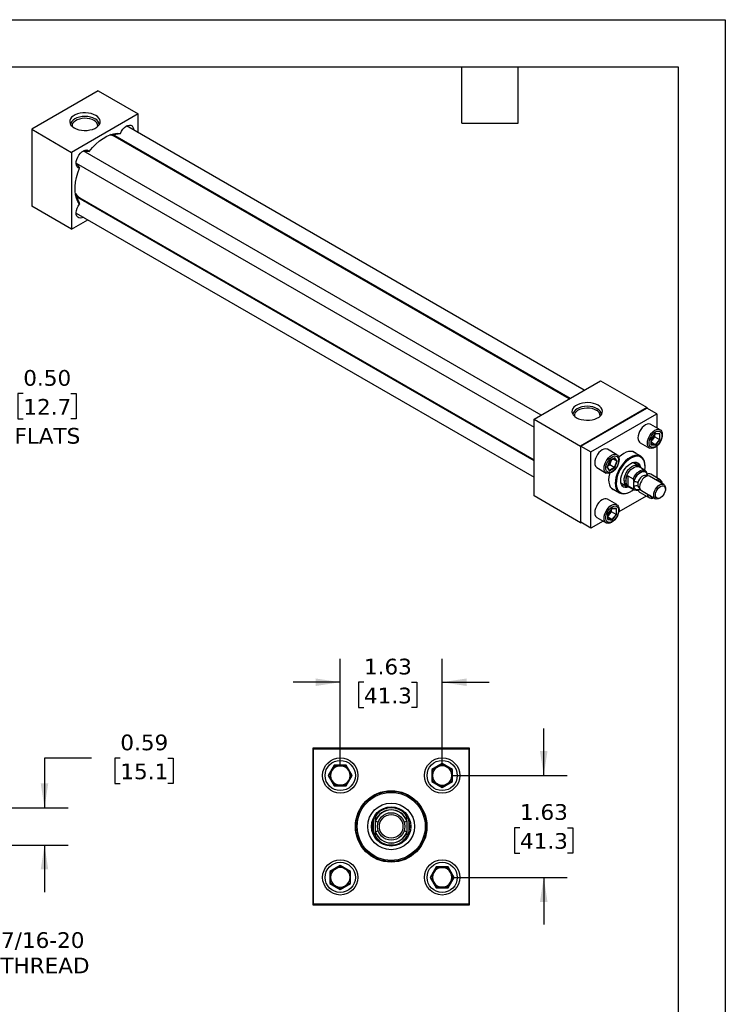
# Model space of a CAD drawing. Header units: inches. Extents: x 0 to 33, y 0 to 25.5.
# Tile 4 of 4: x 21.8 to 33, y 9.8 to 25.5. Entities that reach past the tile are written whole.
import ezdxf

# ---------------------------------------------------------------- set-up
doc = ezdxf.new("R2010")
doc.units = ezdxf.units.IN
doc.header["$LTSCALE"] = 3
doc.header["$MEASUREMENT"] = 0
doc.linetypes.add('SLD-Solid', pattern=[0])
doc.layers.add('DIMENSIONS', color=140, linetype='SLD-Solid', lineweight=25)
doc.layers.add('TEXT', color=140, linetype='SLD-Solid', lineweight=25)
doc.styles.add('SLDTEXTSTYLE0', font='VERDANA.TTF')
doc.dimstyles.new('SLDDIMSTYLE2', dxfattribs={"dimtxt": 0.254883, "dimasz": 0.39, "dimexe": 0, "dimexo": 0.0625, "dimgap": 0.063721, "dimtad": 0, "dimtih": 1, "dimtoh": 1, "dimrnd": 1e-09, "dimdsep": 46, "dimtxsty": 'SLDTEXTSTYLE0', "dimsah": 1, "dimcen": 0.09, "dimadec": 0, "dimazin": 2, "dimtfac": 1, "dimtmove": 0, "dimatfit": 0, "dimfxl": 0, "dimfrac": 2, "dimtolj": 1, "dimtzin": 12, "dimarcsym": 0})
doc.dimstyles.new('SLDDIMSTYLE3', dxfattribs={"dimtxt": 0.254883, "dimasz": 0.39, "dimexe": 0, "dimexo": 0.0625, "dimgap": 0.063721, "dimtad": 0, "dimtih": 1, "dimtoh": 1, "dimrnd": 1e-09, "dimzin": 12, "dimdsep": 46, "dimtxsty": 'SLDTEXTSTYLE0', "dimsah": 1, "dimcen": 0.09, "dimadec": 0, "dimazin": 3, "dimtfac": 1, "dimtmove": 0, "dimatfit": 0, "dimfxl": 0, "dimfrac": 2, "dimtolj": 1, "dimtzin": 12, "dimarcsym": 0})
doc.dimstyles.new('SLDDIMSTYLE6', dxfattribs={"dimtxt": 0.254883, "dimasz": 0.39, "dimexe": 0, "dimexo": 0.0625, "dimgap": 0.063721, "dimtad": 0, "dimtih": 1, "dimtoh": 1, "dimrnd": 1e-09, "dimzin": 0, "dimdsep": 46, "dimtxsty": 'SLDTEXTSTYLE0', "dimsah": 1, "dimcen": 0.09, "dimadec": 0, "dimazin": 0, "dimtfac": 1, "dimtmove": 0, "dimatfit": 0, "dimfxl": 0, "dimfrac": 2, "dimtolj": 1, "dimtzin": 12, "dimarcsym": 0})

# ---------------------------------------------------------------- blocks, each defined once
blk = doc.blocks.new('_D_3')
at = {"layer": 'DIMENSIONS'}
for p, q in [((20.523, 12.85), (20.523, 13.6)), ((19.667, 12.85), (20.898, 12.85)), ((19.667, 12.413), (20.898, 12.413)), ((20.523, 10.627), (20.523, 12.413)), ((21.273, 10.627), (20.523, 10.627))]:
    blk.add_line(p, q, dxfattribs=at)
for points in [[(20.523, 12.85), (20.583, 13.24), (20.463, 13.24)], [(20.523, 12.413), (20.463, 12.023), (20.583, 12.023)]]:
    blk.add_solid(points, dxfattribs=at)
at = {"layer": 'DIMENSIONS', "char_height": 0.25, "attachment_point": 1, "style": 'SLDTEXTSTYLE0'}
for s, insert in [('7/16-20', (21.454, 10.944)), ('THREAD', (21.444, 10.539))]:
    blk.add_mtext(s, dxfattribs=dict(at, insert=insert))
blk = doc.blocks.new('_D_4')
at = {"layer": 'DIMENSIONS'}
for p, q in [((22.897, 13.722), (22.147, 13.722)), ((22.147, 13.722), (22.147, 12.928)), ((23.356, 13.722), (23.271, 13.722)), ((23.271, 13.722), (23.271, 13.317)), ((24.114, 13.722), (24.199, 13.722)), ((24.199, 13.722), (24.199, 13.317)), ((23.271, 13.317), (23.356, 13.317)), ((24.199, 13.317), (24.114, 13.317)), ((18.917, 12.928), (20.433, 12.928)), ((20.613, 12.928), (22.522, 12.928)), ((18.917, 12.335), (20.433, 12.335)), ((20.613, 12.335), (22.522, 12.335)), ((22.147, 12.335), (22.147, 11.585))]:
    blk.add_line(p, q, dxfattribs=at)
for points in [[(22.147, 12.928), (22.207, 13.318), (22.087, 13.318)], [(22.147, 12.335), (22.087, 11.945), (22.207, 11.945)]]:
    blk.add_solid(points, dxfattribs=at)
at = {"layer": 'DIMENSIONS', "char_height": 0.25, "attachment_point": 1, "style": 'SLDTEXTSTYLE0'}
for s, insert in [('0.59', (23.356, 14.097)), ('15.1', (23.356, 13.635))]:
    blk.add_mtext(s, dxfattribs=dict(at, insert=insert))
blk = doc.blocks.new('_D_6')
at = {"layer": 'DIMENSIONS'}
for p, q in [((26.862, 13.594), (26.862, 15.307)), ((28.487, 13.594), (28.487, 15.307)), ((26.862, 14.932), (26.112, 14.932)), ((27.24, 14.932), (27.154, 14.932)), ((27.154, 14.932), (27.154, 14.527)), ((27.997, 14.932), (28.083, 14.932)), ((28.083, 14.932), (28.083, 14.527)), ((28.487, 14.932), (29.237, 14.932)), ((27.154, 14.527), (27.24, 14.527)), ((28.083, 14.527), (27.997, 14.527))]:
    blk.add_line(p, q, dxfattribs=at)
for points in [[(26.862, 14.932), (26.472, 14.992), (26.472, 14.872)], [(28.487, 14.932), (28.877, 14.872), (28.877, 14.992)]]:
    blk.add_solid(points, dxfattribs=at)
at = {"layer": 'DIMENSIONS', "char_height": 0.25, "attachment_point": 1, "style": 'SLDTEXTSTYLE0'}
for s, insert in [('1.63', (27.24, 15.307)), ('41.3', (27.24, 14.845))]:
    blk.add_mtext(s, dxfattribs=dict(at, insert=insert))
blk = doc.blocks.new('_D_7')
at = {"layer": 'DIMENSIONS'}
for p, q in [((30.106, 13.444), (30.106, 14.194)), ((28.637, 13.444), (30.481, 13.444)), ((29.727, 12.612), (29.641, 12.612)), ((29.641, 12.612), (29.641, 12.207)), ((30.484, 12.612), (30.57, 12.612)), ((30.57, 12.612), (30.57, 12.207)), ((29.641, 12.207), (29.727, 12.207)), ((30.57, 12.207), (30.484, 12.207)), ((28.637, 11.819), (30.481, 11.819)), ((30.106, 11.819), (30.106, 11.069))]:
    blk.add_line(p, q, dxfattribs=at)
for points in [[(30.106, 13.444), (30.166, 13.834), (30.046, 13.834)], [(30.106, 11.819), (30.046, 11.429), (30.166, 11.429)]]:
    blk.add_solid(points, dxfattribs=at)
at = {"layer": 'DIMENSIONS', "char_height": 0.25, "attachment_point": 1, "style": 'SLDTEXTSTYLE0'}
for s, insert in [('1.63', (29.727, 12.987)), ('41.3', (29.727, 12.525))]:
    blk.add_mtext(s, dxfattribs=dict(at, insert=insert))
blk = doc.blocks.new('_D_13')
at = {"layer": 'DIMENSIONS'}
for p, q in [((20.716, 20.798), (20.716, 21.548)), ((18.917, 20.798), (21.091, 20.798)), ((18.917, 20.298), (21.091, 20.298)), ((20.716, 19.299), (20.716, 20.298)), ((21.809, 19.538), (21.723, 19.538)), ((21.723, 19.538), (21.723, 19.133)), ((22.566, 19.538), (22.652, 19.538)), ((22.652, 19.538), (22.652, 19.133)), ((21.466, 19.299), (20.716, 19.299)), ((21.723, 19.133), (21.809, 19.133)), ((22.652, 19.133), (22.566, 19.133))]:
    blk.add_line(p, q, dxfattribs=at)
for points in [[(20.716, 20.798), (20.776, 21.188), (20.656, 21.188)], [(20.716, 20.298), (20.656, 19.908), (20.776, 19.908)]]:
    blk.add_solid(points, dxfattribs=at)
at = {"layer": 'DIMENSIONS', "char_height": 0.25, "attachment_point": 1, "style": 'SLDTEXTSTYLE0'}
for s, insert in [('0.50', (21.809, 19.912)), ('12.7', (21.809, 19.45)), ('FLATS', (21.668, 18.988))]:
    blk.add_mtext(s, dxfattribs=dict(at, insert=insert))

msp = doc.modelspace()

# ---------------------------------------------------------------- linework, layer by layer
at = {"color": 7, "linetype": 'SLD-Solid'}
for p, q in [((0, 25.5), (33, 25.5)), ((33, 25.5), (33, 0))]:
    msp.add_line(p, q, dxfattribs=at)
for p, q in [((23.004, 24.364), (21.943, 23.752)), ((23.004, 24.364), (23.64, 23.997)), ((23.64, 23.997), (22.579, 23.384)), ((23.64, 23.698), (23.64, 23.997)), ((21.943, 23.752), (21.943, 22.527)), ((21.943, 23.752), (22.579, 23.384)), ((30.753, 19.592), (23.454, 23.805)), ((23.223, 23.664), (23.201, 23.668)), ((23.225, 23.653), (23.223, 23.664)), ((23.271, 23.651), (30.528, 19.462)), ((30.513, 19.454), (23.272, 23.634)), ((23.325, 23.604), (23.321, 23.607)), ((30.063, 19.194), (22.765, 23.407)), ((23.568, 23.48), (23.573, 23.46)), ((23.64, 23.421), (23.64, 23.438)), ((22.579, 23.384), (22.579, 22.16)), ((22.652, 23.212), (29.951, 18.999)), ((22.645, 22.704), (22.659, 22.687)), ((22.659, 22.687), (22.669, 22.691)), ((22.661, 22.685), (22.672, 22.688)), ((29.951, 18.463), (22.694, 22.652)), ((22.709, 22.66), (29.951, 18.479)), ((22.758, 22.63), (22.762, 22.629)), ((22.777, 22.604), (22.758, 22.63)), ((22.579, 22.16), (21.943, 22.527)), ((23.01, 22.486), (22.991, 22.48)), ((22.579, 22.16), (22.838, 22.309)), ((22.652, 22.416), (29.951, 18.203)), ((23.063, 22.439), (23.078, 22.447)), ((29.951, 19.129), (31.012, 19.741)), ((31.012, 19.741), (31.754, 19.313)), ((31.754, 19.313), (30.693, 18.7)), ((30.698, 18.698), (31.75, 19.305)), ((30.857, 18.606), (31.909, 19.213)), ((31.909, 19.213), (31.75, 19.305)), ((31.754, 19.303), (31.754, 19.313)), ((31.909, 19.213), (31.909, 18.989)), ((29.951, 19.129), (30.693, 18.7)), ((29.951, 17.904), (29.951, 19.129)), ((31.961, 18.959), (31.812, 19.045)), ((31.887, 18.901), (31.816, 18.814)), ((31.818, 18.814), (31.886, 18.899)), ((31.876, 18.846), (31.876, 18.886)), ((31.885, 18.898), (31.95, 18.892)), ((31.957, 18.895), (31.887, 18.901)), ((31.949, 18.892), (31.949, 18.804)), ((31.957, 18.801), (31.957, 18.895)), ((30.693, 18.7), (30.693, 17.475)), ((30.698, 17.483), (30.698, 18.698)), ((30.698, 18.698), (30.857, 18.606)), ((31.643, 18.753), (31.793, 18.667)), ((31.816, 18.814), (31.816, 18.72)), ((31.816, 18.72), (31.887, 18.713)), ((31.818, 18.724), (31.818, 18.814)), ((31.818, 18.774), (31.843, 18.805)), ((31.882, 18.721), (31.818, 18.759)), ((31.882, 18.721), (31.818, 18.727)), ((31.843, 18.805), (31.876, 18.846)), ((31.876, 18.846), (31.949, 18.804)), ((31.949, 18.804), (31.882, 18.721)), ((31.887, 18.713), (31.957, 18.801)), ((31.909, 18.699), (31.909, 18.193)), ((30.857, 17.391), (30.857, 18.606)), ((31.272, 18.561), (31.122, 18.647)), ((31.652, 18.536), (31.523, 18.611)), ((31.156, 18.467), (31.116, 18.362)), ((31.118, 18.365), (31.157, 18.466)), ((31.124, 18.38), (31.158, 18.4)), ((31.238, 18.514), (31.156, 18.467)), ((31.157, 18.466), (31.235, 18.511)), ((31.158, 18.4), (31.177, 18.449)), ((31.231, 18.357), (31.158, 18.4)), ((31.177, 18.449), (31.192, 18.486)), ((31.269, 18.456), (31.205, 18.493)), ((31.269, 18.456), (31.231, 18.357)), ((31.232, 18.509), (31.269, 18.456)), ((31.279, 18.456), (31.238, 18.514)), ((31.238, 18.351), (31.279, 18.456)), ((31.613, 18.386), (31.525, 18.437)), ((31.722, 18.372), (31.722, 18.382)), ((30.954, 18.355), (31.103, 18.269)), ((31.116, 18.362), (31.156, 18.304)), ((31.156, 18.312), (31.118, 18.366)), ((31.231, 18.357), (31.155, 18.313)), ((31.156, 18.304), (31.238, 18.351)), ((31.445, 18.222), (31.529, 18.174)), ((31.445, 18.222), (31.445, 18.066)), ((31.724, 18.311), (31.627, 18.367)), ((31.638, 18.36), (31.634, 18.366)), ((31.747, 18.219), (31.737, 18.225)), ((31.754, 18.254), (31.754, 18.251)), ((31.754, 18.251), (31.754, 18.221)), ((31.961, 18.163), (31.812, 18.249)), ((31.337, 18.112), (31.425, 18.061)), ((31.379, 18.077), (31.357, 18.066)), ((31.388, 18.082), (31.379, 18.077)), ((31.418, 18.098), (31.418, 18.19)), ((31.529, 18.017), (31.445, 18.066)), ((31.542, 18.129), (31.542, 18.131)), ((31.542, 18.047), (31.542, 18.129)), ((32.019, 18.087), (31.793, 18.217)), ((31.186, 18.027), (31.315, 17.952)), ((31.449, 18.059), (31.546, 18.003)), ((31.453, 18.053), (31.46, 18.052)), ((31.483, 17.969), (31.492, 17.974)), ((31.542, 18.044), (31.542, 18.047)), ((31.627, 18.034), (31.637, 18.028)), ((31.635, 18.011), (31.641, 18.015)), ((31.643, 17.957), (31.793, 17.871)), ((31.662, 17.989), (31.887, 17.859)), ((32.046, 18.011), (32.046, 18.027)), ((30.693, 17.475), (29.951, 17.904)), ((31.272, 17.765), (31.122, 17.851)), ((31.74, 17.901), (31.302, 17.648)), ((31.953, 17.866), (31.966, 17.873)), ((31.197, 17.707), (31.127, 17.62)), ((31.127, 17.62), (31.127, 17.526)), ((31.128, 17.62), (31.196, 17.704)), ((31.128, 17.53), (31.128, 17.62)), ((31.128, 17.58), (31.153, 17.611)), ((31.153, 17.611), (31.186, 17.652)), ((31.186, 17.652), (31.186, 17.692)), ((31.259, 17.61), (31.186, 17.652)), ((31.259, 17.61), (31.193, 17.527)), ((31.196, 17.704), (31.261, 17.698)), ((31.268, 17.701), (31.197, 17.707)), ((31.197, 17.519), (31.268, 17.607)), ((31.259, 17.698), (31.259, 17.61)), ((31.268, 17.607), (31.268, 17.701)), ((30.693, 17.475), (30.702, 17.48)), ((30.857, 17.391), (30.698, 17.483)), ((31.051, 17.503), (30.857, 17.391)), ((30.954, 17.559), (31.103, 17.473)), ((31.127, 17.526), (31.197, 17.519)), ((31.193, 17.527), (31.128, 17.565)), ((31.193, 17.527), (31.128, 17.533)), ((26.424, 13.882), (26.424, 11.382)), ((28.924, 13.882), (26.424, 13.882)), ((26.434, 11.392), (26.434, 13.872)), ((26.434, 13.872), (28.914, 13.872)), ((28.914, 13.872), (28.914, 11.392)), ((28.924, 11.382), (28.924, 13.882)), ((26.766, 13.61), (26.67, 13.444)), ((26.682, 13.444), (26.772, 13.6)), ((26.772, 13.6), (26.766, 13.61)), ((26.958, 13.61), (26.766, 13.61)), ((26.772, 13.6), (26.952, 13.6)), ((26.958, 13.61), (26.952, 13.6)), ((26.952, 13.6), (27.042, 13.444)), ((27.054, 13.444), (26.958, 13.61)), ((28.487, 13.636), (28.321, 13.54)), ((28.331, 13.534), (28.321, 13.54)), ((28.321, 13.54), (28.321, 13.348)), ((28.331, 13.534), (28.487, 13.625)), ((28.331, 13.354), (28.331, 13.534)), ((28.653, 13.54), (28.487, 13.636)), ((28.487, 13.625), (28.487, 13.636)), ((28.487, 13.625), (28.643, 13.534)), ((28.643, 13.534), (28.653, 13.54)), ((28.643, 13.534), (28.643, 13.354)), ((28.653, 13.348), (28.653, 13.54)), ((26.682, 13.444), (26.67, 13.444)), ((26.67, 13.444), (26.766, 13.278)), ((26.772, 13.288), (26.682, 13.444)), ((27.042, 13.444), (26.952, 13.288)), ((26.958, 13.278), (27.054, 13.444)), ((27.042, 13.444), (27.054, 13.444)), ((28.331, 13.354), (28.321, 13.348)), ((28.487, 13.264), (28.331, 13.354)), ((28.643, 13.354), (28.487, 13.264)), ((28.653, 13.348), (28.643, 13.354)), ((26.772, 13.288), (26.766, 13.278)), ((26.766, 13.278), (26.958, 13.278)), ((26.952, 13.288), (26.772, 13.288)), ((26.952, 13.288), (26.958, 13.278)), ((28.321, 13.348), (28.487, 13.252)), ((28.487, 13.252), (28.653, 13.348)), ((28.487, 13.264), (28.487, 13.252)), ((27.393, 12.538), (27.393, 12.726)), ((27.956, 12.726), (27.956, 12.538)), ((27.424, 12.715), (27.424, 12.72)), ((27.424, 12.548), (27.424, 12.715)), ((27.424, 12.715), (27.467, 12.701)), ((27.882, 12.701), (27.924, 12.715)), ((27.924, 12.72), (27.924, 12.715)), ((27.924, 12.715), (27.924, 12.548)), ((27.467, 12.563), (27.424, 12.548)), ((27.424, 12.543), (27.424, 12.548)), ((27.924, 12.548), (27.882, 12.563)), ((27.924, 12.548), (27.924, 12.543)), ((26.862, 12.011), (26.696, 11.915)), ((26.706, 11.909), (26.862, 12)), ((26.862, 12), (26.862, 12.011)), ((27.028, 11.915), (26.862, 12.011)), ((26.862, 12), (27.018, 11.909)), ((28.391, 11.985), (28.295, 11.819)), ((28.307, 11.819), (28.397, 11.975)), ((28.397, 11.975), (28.391, 11.985)), ((28.583, 11.985), (28.391, 11.985)), ((28.397, 11.975), (28.577, 11.975)), ((28.577, 11.975), (28.583, 11.985)), ((28.577, 11.975), (28.667, 11.819)), ((28.679, 11.819), (28.583, 11.985)), ((26.696, 11.915), (26.696, 11.723)), ((26.696, 11.915), (26.706, 11.909)), ((26.706, 11.729), (26.706, 11.909)), ((27.018, 11.909), (27.028, 11.915)), ((27.018, 11.909), (27.018, 11.729)), ((27.028, 11.723), (27.028, 11.915)), ((28.295, 11.819), (28.391, 11.653)), ((28.307, 11.819), (28.295, 11.819)), ((28.397, 11.663), (28.307, 11.819)), ((28.667, 11.819), (28.577, 11.663)), ((28.583, 11.653), (28.679, 11.819)), ((28.667, 11.819), (28.679, 11.819)), ((26.706, 11.729), (26.696, 11.723)), ((26.696, 11.723), (26.862, 11.627)), ((26.862, 11.639), (26.706, 11.729)), ((27.018, 11.729), (26.862, 11.639)), ((26.862, 11.627), (27.028, 11.723)), ((26.862, 11.639), (26.862, 11.627)), ((27.018, 11.729), (27.028, 11.723)), ((28.391, 11.653), (28.397, 11.663)), ((28.391, 11.653), (28.583, 11.653)), ((28.577, 11.663), (28.397, 11.663)), ((28.577, 11.663), (28.583, 11.653)), ((26.424, 11.382), (28.924, 11.382)), ((28.914, 11.392), (26.434, 11.392))]:
    msp.add_line(p, q)
at = {"flags": 128}
for points in [[(22.964, 23.974), (22.929, 23.99), (22.89, 24.003), (22.847, 24.011), (22.803, 24.015), (22.758, 24.013), (22.714, 24.007), (22.673, 23.997), (22.636, 23.982), (22.604, 23.964), (22.579, 23.943), (22.561, 23.919), (22.551, 23.894), (22.549, 23.868), (22.555, 23.842), (22.569, 23.817), (22.591, 23.795), (22.62, 23.775), (22.654, 23.758), (22.693, 23.746), (22.736, 23.737), (22.78, 23.734), (22.825, 23.735), (22.869, 23.741), (22.91, 23.751), (22.947, 23.766), (22.979, 23.784), (23.004, 23.806), (23.022, 23.83), (23.033, 23.855), (23.035, 23.881), (23.028, 23.906), (23.014, 23.931), (22.992, 23.954), (22.964, 23.974)], [(22.952, 23.918), (22.918, 23.934), (22.879, 23.946), (22.836, 23.954), (22.792, 23.956), (22.747, 23.954), (22.705, 23.946), (22.665, 23.934), (22.631, 23.918), (22.603, 23.898), (22.582, 23.875), (22.569, 23.851), (22.564, 23.825), (22.564, 23.824)], [(22.937, 23.892), (22.905, 23.907), (22.868, 23.919), (22.828, 23.925), (22.786, 23.927), (22.745, 23.924), (22.705, 23.916), (22.669, 23.904), (22.639, 23.888), (22.614, 23.868), (22.596, 23.847), (22.587, 23.823), (22.586, 23.799)], [(23.358, 23.687), (23.375, 23.721), (23.396, 23.753), (23.421, 23.78), (23.448, 23.801), (23.475, 23.815), (23.501, 23.82), (23.524, 23.818), (23.543, 23.807), (23.557, 23.788), (23.565, 23.763), (23.567, 23.74)], [(22.861, 23.4), (22.913, 23.462), (22.967, 23.517), (23.023, 23.566), (23.081, 23.607), (23.139, 23.641), (23.196, 23.666), (23.253, 23.682), (23.307, 23.689), (23.358, 23.687)], [(23.229, 23.652), (23.226, 23.662), (23.226, 23.663)], [(23.271, 23.651), (23.259, 23.662), (23.254, 23.67)], [(23.318, 23.624), (23.315, 23.622), (23.301, 23.617)], [(22.707, 23.132), (22.685, 23.139), (22.669, 23.154), (22.657, 23.177), (22.653, 23.205), (22.654, 23.237), (22.662, 23.271), (22.676, 23.306), (22.696, 23.339), (22.719, 23.369), (22.745, 23.393), (22.772, 23.411), (22.798, 23.421), (22.823, 23.422), (22.845, 23.415), (22.861, 23.4)], [(22.707, 22.558), (22.679, 22.602), (22.658, 22.652), (22.644, 22.709), (22.637, 22.772), (22.637, 22.839), (22.644, 22.909), (22.658, 22.983), (22.679, 23.057), (22.707, 23.132)], [(22.738, 22.643), (22.739, 22.642), (22.741, 22.625)], [(22.765, 22.351), (22.745, 22.341), (22.719, 22.336), (22.696, 22.339), (22.676, 22.35), (22.662, 22.368), (22.654, 22.394), (22.653, 22.424), (22.657, 22.457), (22.669, 22.492), (22.685, 22.527), (22.707, 22.558)], [(30.971, 19.351), (30.937, 19.367), (30.898, 19.38), (30.855, 19.388), (30.811, 19.392), (30.766, 19.39), (30.722, 19.385), (30.681, 19.374), (30.644, 19.359), (30.612, 19.341), (30.587, 19.32), (30.569, 19.296), (30.558, 19.271), (30.556, 19.245), (30.563, 19.219), (30.577, 19.195), (30.599, 19.172), (30.627, 19.152), (30.662, 19.135), (30.701, 19.123), (30.744, 19.115), (30.788, 19.111), (30.833, 19.112), (30.877, 19.118), (30.918, 19.129), (30.955, 19.143), (30.987, 19.162), (31.012, 19.183), (31.03, 19.207), (31.04, 19.232), (31.042, 19.258), (31.036, 19.284), (31.022, 19.308), (31, 19.331), (30.971, 19.351)], [(30.96, 19.295), (30.926, 19.311), (30.886, 19.324), (30.844, 19.331), (30.799, 19.334), (30.755, 19.331), (30.712, 19.324), (30.673, 19.311), (30.639, 19.295), (30.61, 19.275), (30.59, 19.253), (30.577, 19.228), (30.572, 19.202), (30.572, 19.201)], [(30.945, 19.269), (30.913, 19.285), (30.876, 19.296), (30.836, 19.302), (30.794, 19.304), (30.753, 19.301), (30.713, 19.293), (30.677, 19.281), (30.646, 19.265), (30.622, 19.246), (30.604, 19.224), (30.595, 19.2), (30.594, 19.176)], [(31.812, 19.045), (31.802, 19.05), (31.779, 19.053), (31.754, 19.049), (31.728, 19.037), (31.701, 19.018), (31.676, 18.993), (31.653, 18.964), (31.634, 18.931), (31.62, 18.897), (31.611, 18.863), (31.608, 18.83), (31.611, 18.802), (31.62, 18.778), (31.634, 18.76), (31.643, 18.753)], [(31.877, 18.675), (31.85, 18.664), (31.825, 18.659), (31.802, 18.663), (31.784, 18.673), (31.769, 18.691), (31.761, 18.715), (31.758, 18.744), (31.761, 18.777), (31.769, 18.811), (31.784, 18.845), (31.802, 18.878), (31.825, 18.907), (31.85, 18.932), (31.877, 18.951), (31.903, 18.963), (31.929, 18.967), (31.951, 18.964), (31.97, 18.953), (31.984, 18.935), (31.993, 18.911), (31.996, 18.882), (31.993, 18.85), (31.984, 18.815), (31.97, 18.781), (31.951, 18.748), (31.929, 18.719), (31.903, 18.694), (31.877, 18.675)], [(31.887, 18.925), (31.911, 18.936), (31.934, 18.939), (31.954, 18.935), (31.971, 18.923), (31.982, 18.904), (31.988, 18.88), (31.988, 18.852), (31.982, 18.821), (31.971, 18.789), (31.954, 18.758), (31.934, 18.73), (31.911, 18.707), (31.887, 18.689), (31.862, 18.679), (31.839, 18.675), (31.819, 18.68), (31.802, 18.692), (31.791, 18.71), (31.785, 18.735), (31.785, 18.763), (31.791, 18.794), (31.802, 18.826), (31.819, 18.857), (31.839, 18.885), (31.862, 18.908), (31.887, 18.925)], [(31.122, 18.647), (31.112, 18.652), (31.09, 18.655), (31.065, 18.651), (31.038, 18.639), (31.012, 18.62), (30.986, 18.595), (30.964, 18.566), (30.945, 18.533), (30.931, 18.499), (30.922, 18.465), (30.919, 18.432), (30.922, 18.404), (30.931, 18.38), (30.945, 18.362), (30.954, 18.355)], [(31.307, 18.484), (31.304, 18.452), (31.295, 18.417), (31.281, 18.383), (31.262, 18.35), (31.239, 18.321), (31.214, 18.296), (31.187, 18.277), (31.161, 18.266), (31.136, 18.261), (31.113, 18.265), (31.094, 18.275), (31.08, 18.293), (31.071, 18.317), (31.068, 18.346), (31.071, 18.379), (31.08, 18.413), (31.094, 18.447), (31.113, 18.48), (31.136, 18.509), (31.161, 18.534), (31.187, 18.553), (31.214, 18.565), (31.239, 18.569), (31.262, 18.566), (31.281, 18.555), (31.295, 18.537), (31.304, 18.513), (31.307, 18.484)], [(31.095, 18.35), (31.098, 18.38), (31.107, 18.412), (31.121, 18.444), (31.139, 18.473), (31.161, 18.499), (31.185, 18.519), (31.21, 18.534), (31.233, 18.541), (31.255, 18.54), (31.274, 18.532), (31.288, 18.517), (31.296, 18.495), (31.299, 18.468), (31.296, 18.438), (31.288, 18.407), (31.274, 18.375), (31.255, 18.346), (31.233, 18.32), (31.21, 18.299), (31.185, 18.285), (31.161, 18.278), (31.139, 18.279), (31.121, 18.287), (31.107, 18.302), (31.098, 18.324), (31.095, 18.35)], [(31.58, 18.578), (31.578, 18.579), (31.554, 18.598), (31.525, 18.61), (31.493, 18.614), (31.458, 18.611), (31.421, 18.6), (31.383, 18.581), (31.345, 18.556), (31.308, 18.525), (31.302, 18.519)], [(31.722, 18.382), (31.719, 18.423), (31.71, 18.46), (31.696, 18.492), (31.676, 18.517), (31.652, 18.536), (31.623, 18.548), (31.592, 18.552), (31.557, 18.549), (31.521, 18.538), (31.483, 18.519)], [(31.717, 18.315), (31.717, 18.316), (31.722, 18.361), (31.72, 18.403), (31.713, 18.441), (31.7, 18.473), (31.681, 18.499), (31.658, 18.519), (31.63, 18.531), (31.599, 18.536), (31.565, 18.533), (31.529, 18.523), (31.492, 18.505)], [(31.483, 18.519), (31.446, 18.495), (31.41, 18.463), (31.375, 18.427), (31.343, 18.386), (31.315, 18.341), (31.29, 18.295), (31.271, 18.246), (31.257, 18.198), (31.248, 18.151), (31.245, 18.106), (31.248, 18.065), (31.257, 18.028), (31.271, 17.996), (31.29, 17.971), (31.315, 17.952), (31.343, 17.94), (31.375, 17.936), (31.41, 17.94), (31.446, 17.951), (31.483, 17.969), (31.483, 17.969)], [(31.492, 18.505), (31.455, 18.48), (31.419, 18.449), (31.385, 18.413), (31.354, 18.372), (31.326, 18.327), (31.303, 18.281), (31.284, 18.233), (31.271, 18.186), (31.264, 18.139), (31.262, 18.096), (31.267, 18.056), (31.277, 18.021), (31.293, 17.991), (31.314, 17.968), (31.339, 17.952), (31.369, 17.944), (31.402, 17.943), (31.437, 17.95), (31.473, 17.964), (31.51, 17.985), (31.539, 18.007)], [(31.471, 18.046), (31.461, 18.042), (31.431, 18.036), (31.404, 18.037), (31.38, 18.046), (31.36, 18.062), (31.346, 18.085), (31.337, 18.114), (31.334, 18.148), (31.337, 18.185), (31.346, 18.225), (31.36, 18.265), (31.38, 18.304), (31.404, 18.34), (31.431, 18.373), (31.461, 18.4), (31.492, 18.422), (31.523, 18.436), (31.552, 18.443), (31.58, 18.442), (31.604, 18.433), (31.623, 18.416), (31.638, 18.393), (31.647, 18.364), (31.648, 18.354)], [(31.387, 18.147), (31.39, 18.182), (31.399, 18.218), (31.414, 18.255), (31.433, 18.291), (31.457, 18.323), (31.484, 18.351), (31.512, 18.372), (31.541, 18.387), (31.568, 18.394), (31.594, 18.393), (31.615, 18.384), (31.633, 18.368), (31.634, 18.366)], [(31.575, 18.442), (31.576, 18.418), (31.576, 18.407)], [(31.155, 18.264), (31.153, 18.256), (31.144, 18.208), (31.141, 18.163), (31.144, 18.121), (31.153, 18.083), (31.167, 18.051), (31.187, 18.025), (31.212, 18.006), (31.241, 17.994), (31.243, 17.994)], [(31.418, 18.19), (31.43, 18.227), (31.448, 18.263), (31.47, 18.296), (31.496, 18.325), (31.524, 18.349), (31.552, 18.365), (31.58, 18.374), (31.605, 18.374), (31.627, 18.367)], [(31.529, 18.174), (31.546, 18.209), (31.568, 18.242), (31.594, 18.27), (31.621, 18.293), (31.649, 18.309), (31.676, 18.318), (31.701, 18.318), (31.723, 18.311), (31.741, 18.296)], [(31.542, 18.131), (31.554, 18.167), (31.572, 18.201), (31.595, 18.233), (31.621, 18.259), (31.648, 18.279), (31.675, 18.291), (31.701, 18.294), (31.724, 18.289), (31.742, 18.275), (31.754, 18.254)], [(31.737, 18.225), (31.732, 18.227), (31.713, 18.23), (31.693, 18.225), (31.671, 18.212), (31.651, 18.193), (31.632, 18.17), (31.618, 18.143), (31.608, 18.115)], [(31.793, 18.217), (31.774, 18.223), (31.752, 18.22), (31.728, 18.21), (31.704, 18.193), (31.681, 18.169), (31.662, 18.141), (31.647, 18.11), (31.638, 18.079), (31.635, 18.049)], [(31.86, 17.919), (31.863, 17.949), (31.873, 17.98), (31.887, 18.011), (31.907, 18.039), (31.929, 18.063), (31.953, 18.08), (31.977, 18.09), (31.999, 18.093), (32.019, 18.087), (32.033, 18.073), (32.043, 18.052), (32.046, 18.027)], [(31.887, 17.919), (31.89, 17.946), (31.898, 17.974), (31.912, 18.001), (31.93, 18.026), (31.95, 18.046), (31.972, 18.06), (31.993, 18.067), (32.012, 18.067), (32.028, 18.059), (32.039, 18.044), (32.045, 18.023), (32.045, 17.998), (32.039, 17.971), (32.028, 17.943), (32.012, 17.917), (31.993, 17.894), (31.972, 17.877), (31.95, 17.866), (31.93, 17.863), (31.912, 17.867), (31.898, 17.878), (31.89, 17.896), (31.887, 17.919)], [(31.608, 18.058), (31.618, 18.042), (31.627, 18.034)], [(31.953, 17.866), (31.953, 17.866), (31.929, 17.856), (31.907, 17.853), (31.887, 17.859), (31.873, 17.873), (31.863, 17.894), (31.86, 17.919)], [(31.038, 17.843), (31.012, 17.824), (30.986, 17.799), (30.964, 17.77), (30.945, 17.737), (30.931, 17.703), (30.922, 17.669), (30.919, 17.636), (30.922, 17.607), (30.931, 17.583), (30.945, 17.565), (30.954, 17.559)], [(31.187, 17.757), (31.214, 17.768), (31.239, 17.773), (31.262, 17.769), (31.281, 17.759), (31.295, 17.741), (31.304, 17.717), (31.307, 17.688), (31.304, 17.655), (31.295, 17.621), (31.281, 17.587), (31.262, 17.554), (31.239, 17.525), (31.214, 17.5), (31.187, 17.481), (31.161, 17.469), (31.136, 17.465), (31.113, 17.468), (31.094, 17.479), (31.08, 17.497), (31.071, 17.521), (31.068, 17.55), (31.071, 17.582), (31.08, 17.617), (31.094, 17.651), (31.113, 17.684), (31.136, 17.713), (31.161, 17.738), (31.187, 17.757)], [(31.197, 17.495), (31.173, 17.485), (31.15, 17.481), (31.129, 17.486), (31.113, 17.498), (31.102, 17.516), (31.096, 17.54), (31.096, 17.569), (31.102, 17.6), (31.113, 17.632), (31.129, 17.663), (31.15, 17.69), (31.173, 17.714), (31.197, 17.731), (31.222, 17.742), (31.245, 17.745), (31.265, 17.741), (31.281, 17.729), (31.293, 17.71), (31.299, 17.686), (31.299, 17.658), (31.293, 17.627), (31.281, 17.595), (31.265, 17.564), (31.245, 17.536), (31.222, 17.513), (31.197, 17.495)]]:
    msp.add_lwpolyline(points, dxfattribs=at)
for centre, radius in [((26.862, 13.444), 0.281), ((26.862, 13.444), 0.241), ((28.487, 13.444), 0.281), ((28.487, 13.444), 0.241), ((27.674, 12.632), 0.57), ((27.674, 12.632), 0.562), ((27.674, 12.632), 0.542), ((27.674, 12.632), 0.373), ((27.674, 12.632), 0.313), ((27.674, 12.632), 0.312), ((27.674, 12.632), 0.219), ((27.674, 12.632), 0.188), ((26.862, 11.819), 0.281), ((28.487, 11.819), 0.281), ((26.862, 11.819), 0.241), ((28.487, 11.819), 0.241)]:
    msp.add_circle(centre, radius)
for centre, radius, start, end in [((22.899, 23.802), 0.0981, 358.401, 67.0468), ((22.908, 23.816), 0.112, 4.2216, 66.3757), ((23.172, 23.459), 0.201, 60.4467, 87.409), ((22.81, 22.832), 0.199, 212.4547, 239.7004), ((22.674, 22.615), 0.0421, 60.9001, 95.4182), ((30.907, 19.179), 0.0981, 358.401, 67.0468), ((30.915, 19.193), 0.112, 4.2216, 66.3757), ((31.723, 18.902), 0.149, 309.4324, 351.4829), ((31.73, 18.898), 0.146, 320.3713, 355.2784), ((31.742, 18.884), 0.128, 306.3207, 321.7682), ((31.041, 18.5), 0.146, 304.7235, 339.6292), ((31.034, 18.504), 0.149, 308.4779, 350.6165), ((31.059, 18.496), 0.128, 338.2315, 353.6851), ((31.521, 18.366), 0.1, 9.872, 46.8523), ((31.778, 18.223), 0.0367, 130.6557, 181.4549), ((31.779, 18.188), 0.0698, 62.0155, 110.9487), ((31.469, 18.135), 0.0835, 171.4298, 258.649), ((31.578, 18.144), 0.166, 163.88, 196.12), ((31.484, 18.117), 0.068, 196.3781, 239.1777), ((31.554, 18.019), 0.11, 60.6838, 96.4306), ((31.583, 18.005), 0.0588, 64.9429, 134.5825), ((31.925, 18.1), 0.0706, 0.0934, 119.912), ((31.931, 18.089), 0.0543, 19.8949, 100.1105), ((31.397, 18.15), 0.1, 253.1516, 290.1349), ((31.585, 18.075), 0.0807, 225.6133, 307.9985), ((31.603, 18.069), 0.0656, 201.7315, 305.422), ((31.679, 18.015), 0.0685, 192.1805, 238.1682), ((31.697, 18.041), 0.0627, 172.6245, 236.0633), ((31.829, 17.934), 0.0706, 180.0083, 299.9971), ((31.842, 17.934), 0.0543, 199.7312, 280.2741), ((31.087, 17.776), 0.0829, 64.9178, 126.3926), ((31.034, 17.708), 0.149, 309.4632, 351.4522), ((31.053, 17.69), 0.128, 306.3207, 321.7682), ((31.041, 17.704), 0.146, 320.3713, 355.2784), ((26.862, 13.444), 0.156, 150, 210), ((26.862, 13.444), 0.156, 90, 150), ((26.862, 13.444), 0.156, 30, 90), ((26.862, 13.444), 0.156, 330, 30), ((28.487, 13.444), 0.156, 120, 180), ((28.487, 13.444), 0.156, 60, 120), ((28.487, 13.444), 0.156, 0, 60), ((26.862, 13.444), 0.156, 210, 270), ((26.862, 13.444), 0.156, 270, 330), ((28.487, 13.444), 0.156, 180, 240), ((28.487, 13.444), 0.156, 300, 0), ((28.487, 13.444), 0.156, 240, 300), ((27.674, 12.632), 0.297, 32.5236, 147.4764), ((27.674, 12.632), 0.265, 19.5231, 160.4769), ((27.674, 12.632), 0.297, 161.5439, 198.4561), ((27.674, 12.632), 0.296, 341.5439, 18.4561), ((27.674, 12.632), 0.265, 199.5231, 340.4769), ((27.674, 12.632), 0.296, 212.5236, 327.4764), ((26.862, 11.819), 0.156, 120, 180), ((26.862, 11.819), 0.156, 60, 120), ((26.862, 11.819), 0.156, 360, 60), ((28.487, 11.819), 0.156, 90, 150), ((28.487, 11.819), 0.156, 30, 90), ((26.862, 11.819), 0.156, 180, 240), ((26.862, 11.819), 0.156, 300, 360), ((28.487, 11.819), 0.156, 150, 210), ((28.487, 11.819), 0.156, 330, 30), ((26.862, 11.819), 0.156, 240, 300), ((28.487, 11.819), 0.156, 210, 270), ((28.487, 11.819), 0.156, 270, 330)]:
    msp.add_arc(centre, radius, start, end)
for centre, major_axis, ratio, start_param, end_param in [((31.882, 18.904), (-0.00255, 0.00599), 0.565758, 3.435631, 4.067595), ((31.953, 18.898), (0.00506, 0.00463), 0.697875, 3.709669, 4.92971), ((31.812, 18.816), (0.00598, -0.00211), 0.218312, 5.574505, 6.206468), ((31.812, 18.722), (0.00506, 0.00463), 0.697875, 4.92971, 5.715109), ((31.882, 18.716), (-0.00255, 0.00599), 0.565758, 4.067595, 5.638391), ((31.953, 18.804), (0.00598, -0.00211), 0.218312, 4.003708, 5.574505), ((31.152, 18.47), (0.00482, -0.00413), 0.218443, 0.076768, 0.708711), ((31.234, 18.517), (0.00148, 0.00669), 0.697888, 3.709727, 4.495206), ((31.274, 18.459), (0.00647, 0.00079), 0.565682, 3.786495, 5.357291), ((31.111, 18.365), (0.00647, 0.00079), 0.565682, 5.357291, 5.989234), ((31.152, 18.307), (0.00148, 0.00669), 0.697888, 4.495206, 5.715051), ((31.234, 18.354), (0.00482, -0.00413), 0.218443, 0.708711, 2.279507), ((31.122, 17.622), (0.00598, -0.00211), 0.218312, 5.574505, 6.206468), ((31.193, 17.71), (-0.00255, 0.00599), 0.565758, 3.435631, 4.067595), ((31.263, 17.609), (0.00598, -0.00211), 0.218312, 4.003708, 5.574505), ((31.263, 17.703), (0.00506, 0.00463), 0.697875, 3.709669, 4.92971), ((31.122, 17.528), (0.00506, 0.00463), 0.697875, 4.92971, 5.715109), ((31.193, 17.522), (-0.00255, 0.00599), 0.565758, 4.067595, 5.638391)]:
    msp.add_ellipse(centre, major_axis=major_axis, ratio=ratio, start_param=start_param, end_param=end_param)
for points, knots in [([(23.223, 23.664), (23.232, 23.666), (23.241, 23.668), (23.262, 23.673), (23.272, 23.674), (23.295, 23.678), (23.307, 23.68), (23.332, 23.684), (23.345, 23.685), (23.358, 23.687)], [0, 0, 0, 0, 0.25, 0.25, 0.5, 0.5, 0.75, 0.75, 1, 1, 1, 1]), ([(23.321, 23.607), (23.332, 23.605), (23.343, 23.604), (23.354, 23.603), (23.354, 23.603)], [0, 0, 0, 0, 0.9893744, 1, 1, 1, 1]), ([(22.777, 23.399), (22.784, 23.401), (22.805, 23.406), (22.833, 23.406), (22.853, 23.402), (22.861, 23.4)], [0, 0, 0, 0, 0.2132202, 0.6456683, 1, 1, 1, 1]), ([(22.664, 23.205), (22.669, 23.189), (22.676, 23.176), (22.69, 23.151), (22.698, 23.141), (22.707, 23.132)], [0, 0, 0, 0, 0.5, 0.5, 1, 1, 1, 1]), ([(22.659, 22.687), (22.662, 22.678), (22.664, 22.669), (22.671, 22.649), (22.675, 22.639), (22.687, 22.606), (22.696, 22.583), (22.707, 22.558)], [0, 0, 0, 0, 0.25, 0.25, 0.5, 0.5, 1, 1, 1, 1]), ([(31.418, 18.19), (31.419, 18.194), (31.421, 18.198), (31.423, 18.205), (31.425, 18.209), (31.429, 18.215), (31.432, 18.218), (31.437, 18.222), (31.438, 18.222), (31.442, 18.223), (31.443, 18.223), (31.445, 18.222)], [0, 0, 0, 0, 0.25, 0.25, 0.5, 0.5, 0.75, 0.75, 0.875, 0.875, 1, 1, 1, 1]), ([(31.754, 18.251), (31.747, 18.272), (31.732, 18.287), (31.694, 18.296), (31.672, 18.292), (31.625, 18.265), (31.602, 18.243), (31.564, 18.189), (31.549, 18.159), (31.542, 18.129)], [0, 0, 0, 0, 0.25, 0.25, 0.5, 0.5, 0.75, 0.75, 1, 1, 1, 1]), ([(31.445, 18.066), (31.443, 18.067), (31.442, 18.068), (31.438, 18.07), (31.437, 18.072), (31.432, 18.076), (31.429, 18.079), (31.425, 18.084), (31.423, 18.087), (31.421, 18.092), (31.419, 18.095), (31.418, 18.098)], [0, 0, 0, 0, 0.125, 0.125, 0.25, 0.25, 0.5, 0.5, 0.75, 0.75, 1, 1, 1, 1]), ([(31.608, 18.115), (31.608, 18.114), (31.607, 18.113), (31.607, 18.11), (31.606, 18.105), (31.605, 18.099), (31.604, 18.092), (31.604, 18.087), (31.604, 18.085)], [0, 0, 0, 0, 0.080398, 0.167713, 0.281544, 0.502386, 0.772635, 1, 1, 1, 1]), ([(31.604, 18.085), (31.604, 18.084), (31.604, 18.082), (31.604, 18.078), (31.604, 18.075), (31.605, 18.07), (31.606, 18.066), (31.607, 18.063), (31.607, 18.06), (31.608, 18.059), (31.608, 18.058)], [0, 0, 0, 0, 0.1085195, 0.22788, 0.3580883, 0.4991496, 0.7189574, 0.832813, 0.9197511, 1, 1, 1, 1]), ([(31.542, 18.047), (31.547, 18.038), (31.556, 18.018), (31.582, 18.004), (31.611, 18.003), (31.632, 18.013), (31.641, 18.017)], [0, 0, 0, 0, 0.256389, 0.525813, 0.795236, 1, 1, 1, 1]), ([(27.924, 12.715), (27.907, 12.767), (27.873, 12.813), (27.784, 12.878), (27.73, 12.895), (27.619, 12.895), (27.565, 12.878), (27.476, 12.813), (27.442, 12.767), (27.424, 12.715)], [0, 0, 0, 0, 0.25, 0.25, 0.5, 0.5, 0.75, 0.75, 1, 1, 1, 1]), ([(27.393, 12.726), (27.396, 12.732), (27.398, 12.739), (27.403, 12.752), (27.406, 12.759), (27.413, 12.771), (27.416, 12.777), (27.42, 12.784), (27.422, 12.787), (27.424, 12.79), (27.424, 12.791), (27.424, 12.791)], [0, 0, 0, 0, 0.25, 0.25, 0.5, 0.5, 0.75, 0.75, 0.875, 0.875, 1, 1, 1, 1]), ([(27.924, 12.791), (27.924, 12.791), (27.925, 12.79), (27.927, 12.787), (27.929, 12.784), (27.933, 12.777), (27.936, 12.771), (27.943, 12.759), (27.945, 12.752), (27.951, 12.739), (27.953, 12.732), (27.956, 12.726)], [0, 0, 0, 0, 0.125, 0.125, 0.25, 0.25, 0.5, 0.5, 0.75, 0.75, 1, 1, 1, 1]), ([(27.424, 12.472), (27.424, 12.472), (27.424, 12.473), (27.422, 12.477), (27.42, 12.479), (27.416, 12.486), (27.413, 12.492), (27.406, 12.505), (27.404, 12.511), (27.398, 12.524), (27.396, 12.531), (27.393, 12.538)], [0, 0, 0, 0, 0.125, 0.125, 0.25, 0.25, 0.5, 0.5, 0.75, 0.75, 1, 1, 1, 1]), ([(27.424, 12.548), (27.442, 12.496), (27.476, 12.45), (27.565, 12.386), (27.619, 12.368), (27.73, 12.368), (27.784, 12.386), (27.873, 12.45), (27.907, 12.496), (27.924, 12.548)], [0, 0, 0, 0, 0.25, 0.25, 0.5, 0.5, 0.75, 0.75, 1, 1, 1, 1]), ([(27.956, 12.538), (27.953, 12.531), (27.951, 12.524), (27.946, 12.511), (27.943, 12.505), (27.936, 12.492), (27.933, 12.486), (27.929, 12.479), (27.927, 12.477), (27.925, 12.473), (27.924, 12.472), (27.924, 12.472)], [0, 0, 0, 0, 0.25, 0.25, 0.5, 0.5, 0.75, 0.75, 0.875, 0.875, 1, 1, 1, 1])]:
    msp.add_open_spline(points, degree=3, knots=knots)
for points in [[(31.754, 18.254), (31.751, 18.268), (31.746, 18.282), (31.741, 18.296)], [(31.529, 18.174), (31.534, 18.159), (31.539, 18.145), (31.542, 18.131)], [(31.529, 18.017), (31.534, 18.026), (31.539, 18.034), (31.542, 18.044)], [(27.424, 12.791), (27.424, 12.768), (27.424, 12.745), (27.424, 12.72)], [(27.924, 12.72), (27.924, 12.745), (27.924, 12.768), (27.924, 12.791)], [(27.424, 12.472), (27.424, 12.495), (27.424, 12.518), (27.424, 12.543)], [(27.924, 12.543), (27.924, 12.518), (27.924, 12.495), (27.924, 12.472)]]:
    msp.add_open_spline(points, degree=3)
at = {"layer": 'TEXT'}
for p, q in [((0.75, 24.75), (32.25, 24.75)), ((28.8, 23.85), (28.8, 24.75)), ((29.7, 23.85), (29.7, 24.75)), ((32.25, 24.75), (32.25, 0.75)), ((28.8, 23.85), (29.7, 23.85))]:
    msp.add_line(p, q, dxfattribs=at)

# ---------------------------------------------------------------- dimensions: what is measured, and where the dimension line sits
at = {"layer": 'DIMENSIONS'}
for base, p1, p2, text, dimstyle, picture, middle in [((20.716, 20.798), (18.767, 20.298), (18.767, 20.798), '<>\\PFLATS', 'SLDDIMSTYLE6', '_D_13', (20.716, 19.299)), ((20.523, 12.413), (19.517, 12.85), (19.517, 12.413), '7/16-20\\PTHREAD', 'SLDDIMSTYLE3', '_D_3', (20.523, 10.627))]:
    dim = msp.add_linear_dim(base=base, p1=p1, p2=p2, angle=90, text=text, dimstyle=dimstyle, dxfattribs=at)
    dim.commit()
    dim.dimension.update_dxf_attribs({"geometry": picture, "text_midpoint": middle, "dimtype": 160})
dim = msp.add_linear_dim(base=(28.48698527, 14.932245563), p1=(26.86198527, 13.444185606), p2=(28.48698527, 13.444185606), dimstyle='SLDDIMSTYLE3', dxfattribs=at)
dim.commit()
dim.dimension.update_dxf_attribs({"geometry": '_D_6', "text_midpoint": (27.618518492, 14.932245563), "dimtype": 160})
for base, p1, p2, dimstyle, picture, middle in [((30.105587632, 11.819185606), (28.48698527, 13.444185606), (28.48698527, 11.819185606), 'SLDDIMSTYLE3', '_D_7', (30.105587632, 12.612122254)), ((22.147, 12.335), (18.767, 12.928), (18.767, 12.335), 'SLDDIMSTYLE2', '_D_4', (22.147, 13.722))]:
    dim = msp.add_linear_dim(base=base, p1=p1, p2=p2, angle=90, dimstyle=dimstyle, dxfattribs=at)
    dim.commit()
    dim.dimension.update_dxf_attribs({"geometry": picture, "text_midpoint": middle, "dimtype": 160})

doc.saveas('drawing.dxf')
